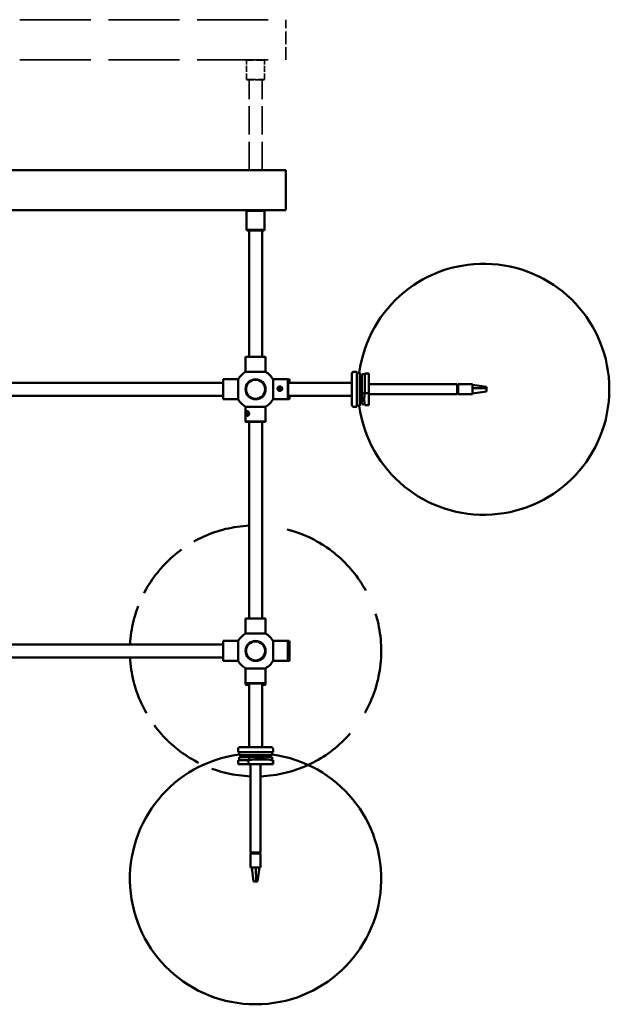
# Model space of a CAD drawing. Header units: millimetres. Extents: x 439 to 5173, y 102 to 3728.
# Tile 6 of 12: x 2675 to 3262, y 1698 to 2679. Entities that reach past the tile are written whole.
import ezdxf

# ---------------------------------------------------------------- set-up
doc = ezdxf.new("R2010")
doc.units = ezdxf.units.MM
doc.header["$LTSCALE"] = 18
doc.linetypes.add('DASHED', pattern=[0.2068, 0.1655, -0.0413])
doc.layers.add('Widoczne (ISO)', color=7, linetype='Continuous', lineweight=50)

msp = doc.modelspace()

# ---------------------------------------------------------------- linework, layer by layer
at = {"layer": 'Widoczne (ISO)', "linetype": 'DASHED', "lineweight": 35, "ltscale": 23.730209}
for p, q in [((2410.04, 2679.37), (2940.04, 2679.37)), ((2410.04, 2639.37), (2940.04, 2639.37))]:
    msp.add_line(p, q, dxfattribs=at)
at = {"layer": 'Widoczne (ISO)', "linetype": 'DASHED', "lineweight": 35, "ltscale": 4.230512}
msp.add_line((2940.04, 2639.37), (2940.04, 2679.37), dxfattribs=at)
at = {"layer": 'Widoczne (ISO)', "linetype": 'DASHED', "lineweight": 35, "ltscale": 0.074687}
for p, q in [((2901.42, 2639.37), (2900.92, 2638.87)), ((2918.42, 2639.37), (2918.92, 2638.87)), ((2901.42, 2619.37), (2900.92, 2619.87)), ((2918.42, 2619.37), (2918.92, 2619.87))]:
    msp.add_line(p, q, dxfattribs=at)
at = {"layer": 'Widoczne (ISO)', "linetype": 'DASHED', "lineweight": 35, "ltscale": 2.990344}
for p, q in [((2918.92, 2638.87), (2900.92, 2638.87)), ((2900.92, 2619.87), (2918.92, 2619.87))]:
    msp.add_line(p, q, dxfattribs=at)
at = {"layer": 'Widoczne (ISO)', "linetype": 'DASHED', "lineweight": 35, "ltscale": 2.009441}
for p, q in [((2900.92, 2619.87), (2900.92, 2638.87)), ((2918.92, 2619.87), (2918.92, 2638.87))]:
    msp.add_line(p, q, dxfattribs=at)
at = {"layer": 'Widoczne (ISO)', "linetype": 'DASHED', "lineweight": 35, "ltscale": 2.824208}
msp.add_line((2918.42, 2619.37), (2901.42, 2619.37), dxfattribs=at)
at = {"layer": 'Widoczne (ISO)', "linetype": 'DASHED', "lineweight": 35, "ltscale": 9.518778}
for p, q in [((2903.42, 2529.37), (2903.42, 2619.37)), ((2916.42, 2529.37), (2916.42, 2619.37))]:
    msp.add_line(p, q, dxfattribs=at)
at = {"layer": 'Widoczne (ISO)', "linetype": 'Continuous', "lineweight": 50}
for p, q in [((2410.04, 2529.37), (2940.04, 2529.37)), ((2940.04, 2489.37), (2940.04, 2529.37)), ((2410.04, 2489.37), (2940.04, 2489.37)), ((2901.42, 2489.37), (2900.92, 2488.87)), ((2918.92, 2488.87), (2900.92, 2488.87)), ((2900.92, 2469.87), (2900.92, 2488.87)), ((2918.42, 2489.37), (2918.92, 2488.87)), ((2918.92, 2469.87), (2918.92, 2488.87)), ((2900.92, 2469.87), (2918.92, 2469.87)), ((2901.42, 2469.37), (2900.92, 2469.87)), ((2918.42, 2469.37), (2901.42, 2469.37)), ((2903.42, 2343.37), (2903.42, 2469.37)), ((2916.42, 2343.37), (2916.42, 2469.37)), ((2918.42, 2469.37), (2918.92, 2469.87)), ((2900.12, 2343.37), (2899.92, 2343.17)), ((2919.92, 2343.17), (2899.92, 2343.17)), ((2899.92, 2343.17), (2899.92, 2328.37)), ((2900.12, 2343.37), (2919.72, 2343.37)), ((2919.72, 2343.37), (2919.92, 2343.17)), ((2919.92, 2343.17), (2919.92, 2328.37)), ((2899.92, 2328.37), (2919.92, 2328.37)), ((3005.8, 2326.49), (3005.8, 2295.49)), ((3010.8, 2328.49), (3007.8, 2328.49)), ((3010.8, 2328.49), (3010.8, 2293.49)), ((3010.8, 2327.49), (3013.8, 2327.49)), ((3013.8, 2294.49), (3013.8, 2327.49)), ((3015.8, 2325.97), (3018.68, 2325.97)), ((3015.8, 2307.06), (3015.8, 2325.97)), ((3022.8, 2326.81), (3018.8, 2326.81)), ((3018.8, 2326.81), (3018.8, 2306.99)), ((3022.8, 2326.81), (3022.8, 2306.99)), ((2877.54, 2317.49), (2472.54, 2317.49)), ((2877.54, 2320.79), (2877.74, 2320.99)), ((2877.54, 2301.19), (2877.54, 2320.79)), ((2877.74, 2320.99), (2877.74, 2300.99)), ((2877.74, 2320.99), (2892.54, 2320.99)), ((2892.54, 2300.99), (2892.54, 2320.99)), ((2927.3, 2320.99), (2927.3, 2300.99)), ((2942.1, 2320.99), (2927.3, 2320.99)), ((2942.1, 2300.99), (2942.1, 2320.99)), ((2942.3, 2320.79), (2942.1, 2320.99)), ((2942.3, 2320.99), (2942.3, 2320.79)), ((2943.3, 2320.99), (2942.3, 2320.99)), ((2942.3, 2320.79), (2942.3, 2301.19)), ((3005.8, 2317.49), (2942.3, 2317.49)), ((2943.3, 2317.49), (2943.3, 2320.99)), ((2943.8, 2320.49), (2943.3, 2320.99)), ((2943.8, 2320.49), (2943.8, 2317.49)), ((3014.61, 2323.6), (3013.8, 2323.6)), ((3013.8, 2318.39), (3015.8, 2318.39)), ((3013.8, 2317.05), (3015.8, 2317.05)), ((2932.71, 2311.23), (2933.06, 2312.63)), ((2933.75, 2310.23), (2932.71, 2311.23)), ((2932.75, 2311.19), (2933.06, 2312.43)), ((2933.06, 2312.63), (2934.45, 2313.02)), ((2933.06, 2312.43), (2934.45, 2312.83)), ((2933.06, 2312.63), (2933.06, 2312.43)), ((2935.14, 2310.63), (2933.75, 2310.23)), ((2934.45, 2313.02), (2935.49, 2312.02)), ((2934.45, 2313.02), (2934.45, 2312.83)), ((2934.45, 2312.83), (2935.45, 2311.87)), ((2935.49, 2312.02), (2935.14, 2310.63)), ((3013.8, 2314.05), (3015.8, 2314.05)), ((3015.8, 2307.06), (3018.68, 2307.06)), ((3015.8, 2307.06), (3015.8, 2299.47)), ((3018.8, 2306.99), (3022.8, 2306.99)), ((3022.8, 2315.99), (3110.8, 2315.99)), ((3022.8, 2306.99), (3022.8, 2295.16)), ((3110.8, 2305.99), (3110.8, 2315.99)), ((3111.8, 2315.24), (3110.8, 2315.24)), ((3111.8, 2315.22), (3110.8, 2315.22)), ((3110.8, 2314.04), (3111.8, 2314.04)), ((3111.8, 2310.64), (3110.8, 2310.64)), ((3110.8, 2308.03), (3111.8, 2308.03)), ((3111.8, 2306.74), (3110.8, 2306.74)), ((3111.8, 2315.99), (3111.8, 2305.99)), ((3111.8, 2315.99), (3125.8, 2315.99)), ((3125.8, 2315.28), (3125.8, 2315.99)), ((3139.8, 2313.34), (3125.8, 2315.28)), ((3125.8, 2312.03), (3125.8, 2315.28)), ((3139.8, 2312.12), (3125.8, 2312.03)), ((3125.8, 2305.99), (3125.8, 2312.03)), ((3139.8, 2308.63), (3125.8, 2306.69)), ((3139.8, 2313.34), (3139.8, 2312.12)), ((3139.8, 2312.12), (3139.8, 2311.48)), ((3139.8, 2311.48), (3139.8, 2309.27)), ((3139.8, 2309.27), (3139.8, 2308.63)), ((3262.15, 2310.87), (3262.15, 2311.1)), ((3262.15, 2310.87), (3262.15, 2311.1)), ((2877.54, 2304.49), (2472.54, 2304.49)), ((2877.54, 2301.19), (2877.74, 2300.99)), ((2877.74, 2300.99), (2892.54, 2300.99)), ((2942.1, 2300.99), (2927.3, 2300.99)), ((2942.3, 2301.19), (2942.1, 2300.99)), ((3005.8, 2304.49), (2942.3, 2304.49)), ((2942.3, 2301.19), (2942.3, 2300.99)), ((2943.3, 2300.99), (2942.3, 2300.99)), ((2943.3, 2300.99), (2943.3, 2304.49)), ((2943.8, 2301.49), (2943.3, 2300.99)), ((2943.8, 2304.49), (2943.8, 2301.49)), ((3013.8, 2305.99), (3015.8, 2305.99)), ((3013.8, 2302.01), (3015.8, 2302.01)), ((3013.8, 2299.01), (3015.8, 2299.01)), ((3014.61, 2298.37), (3013.8, 2298.37)), ((3015.8, 2299.02), (3015.8, 2296)), ((3017.5, 2299.02), (3017.5, 2299.47)), ((3022.8, 2305.99), (3110.8, 2305.99)), ((3111.8, 2305.99), (3125.8, 2305.99)), ((2919.92, 2293.61), (2899.92, 2293.61)), ((2899.92, 2278.81), (2899.92, 2293.61)), ((2901.02, 2288.13), (2901.09, 2288.27)), ((2901.15, 2286.13), (2901.18, 2287.57)), ((2901.18, 2287.57), (2901.95, 2288.25)), ((2901.18, 2287.57), (2902.59, 2287.57)), ((2901.95, 2288.25), (2902.68, 2287.48)), ((2902.68, 2287.48), (2902.65, 2286.04)), ((2919.92, 2278.81), (2919.92, 2293.61)), ((3010.8, 2293.49), (3007.8, 2293.49)), ((3010.8, 2294.49), (3013.8, 2294.49)), ((3015.8, 2296), (3018.63, 2296)), ((3022.8, 2295.16), (3018.8, 2295.16)), ((2899.92, 2278.81), (2919.92, 2278.81)), ((2900.12, 2278.61), (2899.92, 2278.81)), ((2919.72, 2278.61), (2900.12, 2278.61)), ((2901.02, 2285.48), (2901.09, 2285.34)), ((2901.88, 2285.36), (2901.15, 2286.13)), ((2901.15, 2286.13), (2902.65, 2286.13)), ((2902.65, 2286.04), (2901.88, 2285.36)), ((2903.42, 2082.61), (2903.42, 2278.61)), ((2916.42, 2082.61), (2916.42, 2278.61)), ((2919.72, 2278.61), (2919.92, 2278.81)), ((2900.12, 2082.61), (2899.92, 2082.41)), ((2919.92, 2082.41), (2899.92, 2082.41)), ((2899.92, 2082.41), (2899.92, 2067.61)), ((2900.12, 2082.61), (2919.72, 2082.61)), ((2919.72, 2082.61), (2919.92, 2082.41)), ((2919.92, 2082.41), (2919.92, 2067.61)), ((2899.92, 2067.61), (2919.92, 2067.61)), ((2877.54, 2056.72), (2472.54, 2056.72)), ((2877.54, 2060.02), (2877.74, 2060.22)), ((2877.54, 2040.42), (2877.54, 2060.02)), ((2877.74, 2060.22), (2877.74, 2040.22)), ((2877.74, 2060.22), (2892.54, 2060.22)), ((2892.54, 2040.22), (2892.54, 2060.22)), ((2899.77, 2051.17), (2900, 2051.46)), ((2900.18, 2047.19), (2899.77, 2051.17)), ((2927.3, 2060.22), (2927.3, 2040.22)), ((2942.1, 2060.22), (2927.3, 2060.22)), ((2942.1, 2040.22), (2942.1, 2060.22)), ((2942.3, 2060.02), (2942.1, 2060.22)), ((2942.3, 2060.22), (2942.3, 2040.22)), ((2943.3, 2060.22), (2942.3, 2060.22)), ((2943.3, 2040.22), (2943.3, 2060.22)), ((2943.8, 2059.72), (2943.3, 2060.22)), ((2943.8, 2059.72), (2943.8, 2040.72)), ((2877.54, 2043.72), (2472.54, 2043.72)), ((2900.18, 2047.19), (2900.47, 2046.96)), ((2877.54, 2040.42), (2877.74, 2040.22)), ((2877.74, 2040.22), (2892.54, 2040.22)), ((2919.92, 2032.84), (2899.92, 2032.84)), ((2899.92, 2028.15), (2899.92, 2032.84)), ((2919.92, 2018.04), (2919.92, 2032.84)), ((2942.1, 2040.22), (2927.3, 2040.22)), ((2942.3, 2040.42), (2942.1, 2040.22)), ((2943.3, 2040.22), (2942.3, 2040.22)), ((2943.8, 2040.72), (2943.3, 2040.22)), ((2899.92, 2018.04), (2899.92, 2023.94)), ((2899.92, 2018.04), (2919.92, 2018.04)), ((2900.12, 2017.84), (2899.92, 2018.04)), ((2900.12, 2017.84), (2899.92, 2017.84)), ((2899.92, 2016.84), (2899.92, 2017.84)), ((2899.92, 2016.84), (2903.42, 2016.84)), ((2900.42, 2016.34), (2899.92, 2016.84)), ((2919.72, 2017.84), (2900.12, 2017.84)), ((2903.42, 2016.34), (2900.42, 2016.34)), ((2903.42, 1954.34), (2903.42, 2017.84)), ((2916.42, 1954.34), (2916.42, 2017.84)), ((2916.42, 2016.84), (2919.92, 2016.84)), ((2919.42, 2016.34), (2916.42, 2016.34)), ((2919.42, 2016.34), (2919.92, 2016.84)), ((2919.72, 2017.84), (2919.92, 2018.04)), ((2919.92, 2017.84), (2919.72, 2017.84)), ((2919.92, 2016.84), (2919.92, 2017.84)), ((2925.42, 1954.34), (2894.42, 1954.34)), ((2892.42, 1949.34), (2892.42, 1952.34)), ((2927.42, 1949.34), (2892.42, 1949.34)), ((2893.42, 1949.34), (2893.42, 1946.34)), ((2893.42, 1946.34), (2926.42, 1946.34)), ((2893.42, 1944.34), (2903.48, 1944.34)), ((2893.42, 1944.34), (2893.42, 1941.47)), ((2897.31, 1945.54), (2897.31, 1946.34)), ((2899.11, 1946.34), (2899.11, 1944.34)), ((2902.11, 1946.34), (2902.11, 1944.34)), ((2903.48, 1944.34), (2903.48, 1941.47)), ((2918.97, 1944.34), (2903.48, 1944.34)), ((2904.92, 1946.34), (2904.92, 1944.34)), ((2914.92, 1946.34), (2914.92, 1944.34)), ((2917.28, 1946.34), (2917.28, 1944.34)), ((2926.06, 1944.34), (2919.89, 1944.34)), ((2920.28, 1946.34), (2920.28, 1944.34)), ((2922.53, 1945.54), (2922.53, 1946.34)), ((2926.06, 1944.34), (2926.06, 1941.47)), ((2926.06, 1944.34), (2926.42, 1944.34)), ((2926.42, 1949.34), (2926.42, 1946.34)), ((2926.42, 1944.34), (2926.42, 1941.47)), ((2927.42, 1949.34), (2927.42, 1952.34)), ((2902.93, 1941.34), (2892.42, 1941.34)), ((2892.42, 1937.34), (2892.42, 1941.34)), ((2902.93, 1937.34), (2892.42, 1937.34)), ((2902.93, 1937.34), (2902.93, 1941.34)), ((2927.07, 1937.34), (2902.93, 1937.34)), ((2904.92, 1937.34), (2904.92, 1849.34)), ((2914.92, 1937.34), (2914.92, 1849.34)), ((2918.97, 1942.65), (2919.89, 1942.65)), ((2927.07, 1941.34), (2927.07, 1937.34)), ((2927.42, 1941.34), (2927.07, 1941.34)), ((2927.42, 1937.34), (2927.07, 1937.34)), ((2927.42, 1937.34), (2927.42, 1941.34)), ((2904.92, 1849.34), (2914.92, 1849.34)), ((2914.92, 1848.34), (2904.92, 1848.34)), ((2904.92, 1848.34), (2904.92, 1834.34)), ((2905.67, 1848.34), (2905.67, 1849.34)), ((2906.53, 1849.34), (2906.53, 1848.34)), ((2908.93, 1848.34), (2908.93, 1849.34)), ((2912.48, 1849.34), (2912.48, 1848.34)), ((2914.05, 1848.34), (2914.05, 1849.34)), ((2914.17, 1848.34), (2914.17, 1849.34)), ((2914.92, 1848.34), (2914.92, 1834.34)), ((2904.92, 1834.34), (2910.2, 1834.34)), ((2907.9, 1820.34), (2906.07, 1834.34)), ((2910.2, 1834.34), (2913.77, 1834.34)), ((2910.6, 1820.34), (2910.2, 1834.34)), ((2911.94, 1820.34), (2913.77, 1834.34)), ((2913.77, 1834.34), (2914.92, 1834.34)), ((2908.4, 1820.34), (2907.9, 1820.34)), ((2910.11, 1820.34), (2908.4, 1820.34)), ((2910.6, 1820.34), (2910.11, 1820.34)), ((2911.94, 1820.34), (2910.6, 1820.34)), ((2909.81, 1697.99), (2910.03, 1697.99)), ((2909.81, 1697.99), (2910.03, 1697.99))]:
    msp.add_line(p, q, dxfattribs=at)
for centre, radius in [((2909.92, 2310.99), 10), ((2909.92, 2310.99), 9.5), ((2909.92, 2050.22), 10), ((2909.92, 2050.22), 9.5)]:
    msp.add_circle(centre, radius, dxfattribs=at)
for centre, radius, start, end in [((3137.15, 2311.1), 125, 0, 172.46603), ((2909.92, 2310.99), 20, 119.65676, 150.34324), ((2909.92, 2310.99), 20, 29.65676, 60.34324), ((3007.8, 2326.49), 2, 90, 180), ((3014.61, 2323.8), 0.2, 270, 354.08319), ((3137.15, 2310.87), 125, 187.53397, 0), ((3137.15, 2311.1), 125, 359.94924, 0), ((3137.15, 2310.87), 125, 0, 0.05076), ((2909.92, 2310.99), 20, 209.65676, 240.34324), ((2909.92, 2310.99), 20, 299.65676, 330.34324), ((3014.61, 2298.17), 0.2, 5.91681, 90), ((3142.79, 2309.35), 125, 184.64269, 184.85388), ((3007.8, 2295.49), 2, 180, 270), ((2909.92, 2050.22), 20, 119.65676, 150.34324), ((2909.92, 2050.22), 20, 29.65676, 60.34324), ((2909.92, 2050.22), 20, 209.65676, 240.34324), ((2909.92, 2050.22), 20, 299.65676, 330.34324), ((2894.42, 1952.34), 2, 90, 180), ((2925.42, 1952.34), 2, 0, 90), ((2909.81, 1822.99), 125, 97.53397, 270), ((2897.11, 1945.54), 0.2, 275.91681, 0), ((2910.03, 1822.99), 125, 270, 82.46603), ((2922.73, 1945.54), 0.2, 180, 264.08319), ((2908.29, 1817.36), 125, 96.82916, 97.29103), ((2911.56, 1817.36), 125, 82.70897, 83.17084), ((2909.81, 1822.99), 125, 270, 270.05076), ((2910.03, 1822.99), 125, 269.94924, 270)]:
    msp.add_arc(centre, radius, start, end, dxfattribs=at)
at = {"layer": 'Widoczne (ISO)', "linetype": 'DASHED', "lineweight": 50, "ltscale": 19.4097}
msp.add_arc((2909.92, 2050.22), 125.11, 92.97808, 177.02192, dxfattribs=at)
at = {"layer": 'Widoczne (ISO)', "linetype": 'DASHED', "lineweight": 50, "ltscale": 34.166374}
msp.add_arc((2909.92, 2050.22), 125.11, 272.29041, 87.02192, dxfattribs=at)
at = {"layer": 'Widoczne (ISO)', "linetype": 'DASHED', "lineweight": 50, "ltscale": 19.568516}
msp.add_arc((2909.92, 2050.22), 125.11, 182.97808, 267.70959, dxfattribs=at)
at = {"layer": 'Widoczne (ISO)', "linetype": 'Continuous', "lineweight": 50}
for centre, major_axis, ratio in [((2934.1, 2311.63), (-2, 0), 0.997939), ((2901.92, 2286.81), (0, 2), 0.599128)]:
    msp.add_ellipse(centre, major_axis=major_axis, ratio=ratio, dxfattribs=at)
msp.add_ellipse((2899.96, 2026.04), major_axis=(0, 2), ratio=0.08521, start_param=0.191281, end_param=2.950312, dxfattribs=at)
msp.add_open_spline([(3018.8, 2326.81), (3018.74, 2326.53), (3018.68, 2326.25), (3018.63, 2325.97)], degree=3, dxfattribs=at)
for points, knots in [([(2931.83, 2311.63), (2931.83, 2311.34), (2931.89, 2311.04), (2932.11, 2310.51), (2932.26, 2310.28), (2932.7, 2309.8), (2933.05, 2309.57), (2933.66, 2309.39), (2933.88, 2309.35), (2934.33, 2309.35), (2934.56, 2309.39), (2935.07, 2309.55), (2935.34, 2309.7), (2935.87, 2310.15), (2936.11, 2310.49), (2936.33, 2311.13), (2936.37, 2311.38), (2936.37, 2311.83), (2936.34, 2312.03), (2936.21, 2312.52), (2936.07, 2312.79), (2935.65, 2313.31), (2935.34, 2313.55), (2934.69, 2313.81), (2934.39, 2313.87), (2933.82, 2313.87), (2933.51, 2313.81), (2933.05, 2313.62), (2932.87, 2313.52), (2932.48, 2313.22), (2932.28, 2313), (2932.01, 2312.53), (2931.92, 2312.3), (2931.85, 2311.92), (2931.83, 2311.77), (2931.83, 2311.63)], [-2.186909, -2.186909, -2.186909, -2.186909, -2.108807, -2.108807, -2.039004, -2.039004, -1.93396, -1.93396, -1.874493, -1.874493, -1.812984, -1.812984, -1.736309, -1.736309, -1.628413, -1.628413, -1.562078, -1.562078, -1.507561, -1.507561, -1.430405, -1.430405, -1.327768, -1.327768, -1.249662, -1.249662, -1.171556, -1.171556, -1.120016, -1.120016, -1.038785, -1.038785, -0.9763, -0.9763, -0.937247, -0.937247, -0.937247, -0.937247]), ([(3018.8, 2295.16), (3018.34, 2297.18), (3018.14, 2299.17), (3018.14, 2302.98), (3018.34, 2304.97), (3018.8, 2306.99)], [35.882115, 35.882115, 35.882115, 35.882115, 37.196513, 37.196513, 38.510912, 38.510912, 38.510912, 38.510912]), ([(3018.18, 2299.47), (3018.18, 2299.44), (3018.19, 2299.41), (3018.19, 2299.32), (3018.2, 2299.27), (3018.2, 2299.23)], [-0.13219841, -0.13219841, -0.13219841, -0.13219841, -0.11866786, -0.11866786, -0.09317424, -0.09317424, -0.09317424, -0.09317424]), ([(2901.92, 2289.07), (2901.74, 2289.07), (2901.57, 2289.01), (2901.29, 2288.8), (2901.18, 2288.65), (2900.98, 2288.26), (2900.9, 2288), (2900.85, 2287.71)], [-2.1869087, -2.1869087, -2.1869087, -2.1869087, -2.1088073, -2.1088073, -2.0390044, -2.0390044, -1.9556328, -1.9556328, -1.9556328, -1.9556328]), ([(2900.85, 2285.9), (2900.88, 2285.7), (2900.93, 2285.51), (2901.12, 2285.04), (2901.28, 2284.8), (2901.62, 2284.58), (2901.77, 2284.54), (2902.03, 2284.54), (2902.16, 2284.57), (2902.48, 2284.7), (2902.67, 2284.84), (2903.05, 2285.26), (2903.23, 2285.57), (2903.43, 2286.21), (2903.48, 2286.52), (2903.48, 2287.09), (2903.43, 2287.4), (2903.29, 2287.86), (2903.21, 2288.03), (2902.98, 2288.43), (2902.82, 2288.63), (2902.49, 2288.9), (2902.33, 2288.98), (2902.09, 2289.06), (2902, 2289.07), (2901.92, 2289.07)], [-1.7933535, -1.7933535, -1.7933535, -1.7933535, -1.7363093, -1.7363093, -1.6284125, -1.6284125, -1.5620776, -1.5620776, -1.5075605, -1.5075605, -1.4304046, -1.4304046, -1.3277685, -1.3277685, -1.2496621, -1.2496621, -1.1715557, -1.1715557, -1.1200157, -1.1200157, -1.038785, -1.038785, -0.9762998, -0.9762998, -0.9372466, -0.9372466, -0.9372466, -0.9372466]), ([(2899.92, 2023.94), (2899.92, 2024.02), (2899.93, 2024.13), (2899.95, 2024.5), (2899.98, 2024.81), (2900.01, 2025.45), (2900.02, 2025.76), (2900.02, 2026.33), (2900.01, 2026.64), (2899.99, 2027.1), (2899.98, 2027.27), (2899.95, 2027.67), (2899.93, 2027.87), (2899.92, 2028.07), (2899.92, 2028.11), (2899.92, 2028.15)], [-1.4854791, -1.4854791, -1.4854791, -1.4854791, -1.4304046, -1.4304046, -1.3277685, -1.3277685, -1.2496621, -1.2496621, -1.1715557, -1.1715557, -1.1200157, -1.1200157, -1.038785, -1.038785, -1.0138451, -1.0138451, -1.0138451, -1.0138451]), ([(2902.93, 1941.34), (2907.05, 1941.81), (2911.11, 1942), (2918.89, 1942), (2922.95, 1941.81), (2927.07, 1941.34)], [35.882115, 35.882115, 35.882115, 35.882115, 37.196513, 37.196513, 38.510912, 38.510912, 38.510912, 38.510912]), ([(2919.89, 1941.93), (2919.82, 1941.93), (2919.74, 1941.93), (2919.5, 1941.94), (2919.34, 1941.95), (2919.1, 1941.96), (2919.03, 1941.96), (2918.97, 1941.96)], [-0.9203462, -0.9203462, -0.9203462, -0.9203462, -0.8882461, -0.8882461, -0.8339399, -0.8339399, -0.8136308, -0.8136308, -0.8136308, -0.8136308])]:
    msp.add_open_spline(points, degree=3, knots=knots, dxfattribs=at)

doc.saveas('drawing.dxf')
